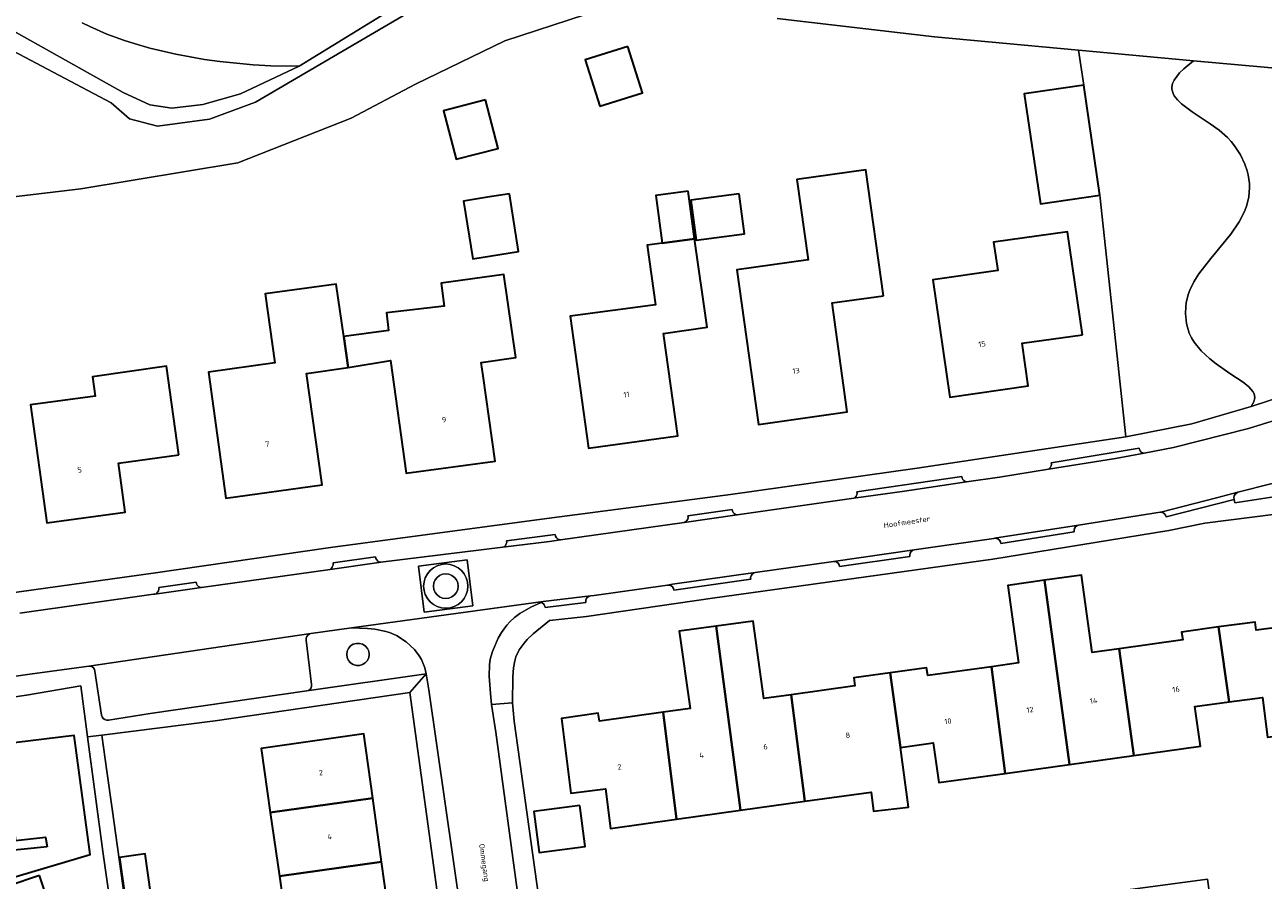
# Model space of a CAD drawing. Header units: metres. Extents: x 229229 to 231729, y 593167 to 595667.
# Tile 206 of 256: x 231073 to 231177, y 594065 to 594137. Entities that reach past the tile are written whole.
import ezdxf
from ezdxf.enums import TextEntityAlignment as Align

# ---------------------------------------------------------------- set-up
doc = ezdxf.new("R2010")
doc.units = ezdxf.units.M
for name, color, linetype, lineweight in [('B-WE-GR-BEPLANTING_CULTUUR_VASTE PLANTENVAK-GV', 90, 'Continuous', 18), ('B-WE-GR-GROENVOORZIENING-GV', 80, 'Continuous', 18), ('B-WE-OG-BEBOUWING-GV', 7, 'Continuous', 35), ('B-WE-OG-BEBOUWING-T18', 10, 'Continuous', 18), ('B-WE-OG-BEBOUWING_SCHUUR-GV', 7, 'Continuous', 35), ('B-WE-OG-TERREIN_ERF-GV', 7, 'Continuous', 18), ('B-WE-OG-TOPOGRAFIE-T18', 10, 'Continuous', 18), ('B-WE-OG-WATER-GV', 130, 'Continuous', 18), ('B-WE-OG-WATER_SLOOT-GV', 120, 'Continuous', 18), ('B-WE-VH-VERHARDING_GESLOTEN-GV', 252, 'Continuous', 18), ('B-WE-VH-VERHARDING_OPEN-GV', 252, 'Continuous', 18)]:
    doc.layers.add(name, color=color, linetype=linetype, lineweight=lineweight)
doc.styles.add('NLCS-ISO-M250-T18', font='NLCS-ISO.ttf', dxfattribs={"height": 0.45})

msp = doc.modelspace()

# ---------------------------------------------------------------- linework, layer by layer
at = {"layer": 'B-WE-GR-BEPLANTING_CULTUUR_VASTE PLANTENVAK-GV'}
msp.add_lwpolyline([(231078.034, 594136.796), (231078.661, 594136.486), (231080.09, 594135.873), (231081.562, 594135.337), (231082.369, 594135.076), (231083.671, 594134.7), (231085.827, 594134.186), (231088.23, 594133.752), (231089.524, 594133.574), (231092.299, 594133.308), (231093.78, 594133.227), (231096.12, 594133.18), (231117.75, 594146.47)], dxfattribs=at)
for points in [[(231174.56, 594120.21), (231175.031, 594121.126), (231175.202, 594121.589), (231175.37, 594122.297), (231175.425, 594123.032), (231175.408, 594123.414), (231175.302, 594124.116), (231175.213, 594124.474), (231175.034, 594125.013), (231174.666, 594125.806), (231174.18, 594126.558), (231173.893, 594126.908), (231173.579, 594127.238), (231172.884, 594127.844), (231172.134, 594128.392), (231170.627, 594129.392), (231169.753, 594130.046), (231169.405, 594130.38), (231169.14, 594130.723), (231169.045, 594130.898), (231168.94, 594131.26), (231168.936, 594131.446), (231168.994, 594131.735), (231169.134, 594132.032), (231169.586, 594132.621), (231169.944, 594132.979), (231170.57, 594133.506), (231170.758, 594133.646), (231161.157, 594134.531), (231161.6, 594131.617), (231162.945, 594122.442), (231165.109, 594102.273), (231170.609, 594103.359), (231175.569, 594104.81), (231175.788, 594105.183), (231175.85, 594105.417), (231175.857, 594105.567), (231175.796, 594105.854), (231175.692, 594106.059), (231175.359, 594106.452), (231174.897, 594106.827), (231173.77, 594107.571), (231172.633, 594108.363), (231172.105, 594108.784), (231171.394, 594109.452), (231170.814, 594110.167), (231170.584, 594110.544), (231170.399, 594110.934), (231170.159, 594111.741), (231170.076, 594112.563), (231170.101, 594113.106), (231170.149, 594113.461), (231170.315, 594114.146), (231170.446, 594114.511), (231170.779, 594115.203), (231171.192, 594115.86), (231172.196, 594117.146), (231173.851, 594119.174)], [(231181.675, 594099.175), (231181.618, 594099.312), (231181.521, 594099.425), (231181.394, 594099.502), (231181.249, 594099.536), (231181.101, 594099.524), (231177.298, 594098.384), (231174.458, 594097.654), (231174.325, 594097.588), (231174.218, 594097.484), (231174.15, 594097.352), (231174.125, 594097.205), (231174.147, 594097.058), (231174.196, 594096.785), (231181.776, 594097.953)], [(231100.103, 594084.129), (231100.141, 594083.866), (231100.252, 594083.624), (231100.426, 594083.423), (231100.649, 594083.279), (231100.905, 594083.205), (231101.17, 594083.205), (231101.426, 594083.279), (231101.649, 594083.423), (231101.823, 594083.624), (231101.934, 594083.866), (231101.972, 594084.129), (231101.934, 594084.392), (231101.824, 594084.634), (231101.65, 594084.836), (231101.426, 594084.979), (231101.171, 594085.054), (231100.904, 594085.054), (231100.649, 594084.979), (231100.425, 594084.836), (231100.251, 594084.634), (231100.141, 594084.392)]]:
    msp.add_lwpolyline(points, close=True, dxfattribs=at)
at = {"layer": 'B-WE-GR-GROENVOORZIENING-GV'}
for points in [[(231069.51, 594137.68), (231081.45, 594131), (231083.68, 594129.96), (231085.5, 594129.68), (231088.09, 594129.98), (231091.24, 594130.87), (231096.12, 594133.18), (231093.78, 594133.227), (231092.299, 594133.308), (231089.524, 594133.574), (231088.23, 594133.752), (231085.827, 594134.186), (231083.671, 594134.7), (231082.369, 594135.076), (231081.562, 594135.337), (231080.09, 594135.873), (231078.661, 594136.486), (231078.034, 594136.796)], [(231180.359, 594132.76), (231170.758, 594133.646), (231170.57, 594133.506), (231169.944, 594132.979), (231169.586, 594132.621), (231169.134, 594132.032), (231168.994, 594131.735), (231168.936, 594131.446), (231168.94, 594131.26), (231169.045, 594130.898), (231169.14, 594130.723), (231169.405, 594130.38), (231169.753, 594130.046), (231170.627, 594129.392), (231172.134, 594128.392), (231172.884, 594127.844), (231173.579, 594127.238), (231173.893, 594126.908), (231174.18, 594126.558), (231174.666, 594125.806), (231175.034, 594125.013), (231175.213, 594124.474), (231175.302, 594124.116), (231175.408, 594123.414), (231175.425, 594123.032), (231175.37, 594122.297), (231175.202, 594121.589), (231175.031, 594121.126), (231174.56, 594120.21), (231173.851, 594119.174), (231172.196, 594117.146), (231171.192, 594115.86), (231170.779, 594115.203), (231170.446, 594114.511), (231170.315, 594114.146), (231170.149, 594113.461), (231170.101, 594113.106), (231170.076, 594112.563), (231170.159, 594111.741), (231170.399, 594110.934), (231170.584, 594110.544), (231170.814, 594110.167), (231171.394, 594109.452), (231172.105, 594108.784), (231172.633, 594108.363), (231173.77, 594107.571), (231174.897, 594106.827), (231175.359, 594106.452), (231175.692, 594106.059), (231175.796, 594105.854), (231175.857, 594105.567), (231175.85, 594105.417), (231175.788, 594105.183), (231175.569, 594104.81), (231180.072, 594106.273)]]:
    msp.add_lwpolyline(points, dxfattribs=at)
at = {"layer": 'B-WE-OG-BEBOUWING-GV'}
for points in [[(231123.553, 594134.839), (231120.002, 594133.726), (231121.218, 594129.847), (231124.769, 594130.96)], [(231161.6, 594131.617), (231156.63, 594130.888), (231157.975, 594121.714), (231162.945, 594122.442)], [(231111.676, 594130.382), (231108.185, 594129.476), (231109.235, 594125.431), (231112.726, 594126.337)], [(231144.88, 594114.04), (231143.42, 594124.54), (231137.66, 594123.74), (231138.59, 594117.04), (231132.66, 594116.21), (231134.46, 594103.3), (231141.86, 594104.36), (231140.6, 594113.45)], [(231113.668, 594122.553), (231112.002, 594122.286), (231109.839, 594121.939), (231110.612, 594117.116), (231114.441, 594117.73)], [(231132.838, 594122.538), (231128.808, 594122.013), (231129.243, 594118.674), (231133.273, 594119.199)], [(231161.49, 594110.78), (231160.24, 594119.38), (231154.07, 594118.5), (231154.41, 594116.15), (231149, 594115.38), (231150.41, 594105.59), (231156.95, 594106.54), (231156.45, 594110.09)], [(231129.122, 594118.784), (231126.426, 594118.419), (231125.175, 594118.249), (231125.847, 594113.296), (231118.743, 594112.332), (231120.269, 594101.332), (231127.711, 594102.364), (231126.528, 594110.896), (231130.184, 594111.423)], [(231100.21, 594108.06), (231099.844, 594110.652), (231099.23, 594115.01), (231093.3, 594114.19), (231094.1, 594108.44), (231088.56, 594107.67), (231090.01, 594097.17), (231098.04, 594098.28), (231096.73, 594107.57)], [(231099.844, 594110.652), (231100.21, 594108.06), (231103.75, 594108.65), (231105.05, 594099.24), (231112.47, 594100.25), (231111.475, 594107.376), (231111.32, 594108.49), (231114.2, 594108.89), (231113.22, 594115.82), (231107.97, 594115.1), (231108.236, 594113.187), (231103.403, 594112.61), (231103.586, 594111.143)], [(231086.09, 594100.77), (231085.06, 594108.18), (231078.88, 594107.29), (231079.1, 594105.68), (231073.72, 594104.94), (231075.08, 594095.11), (231081.62, 594096), (231081.06, 594100.08)], [(231160.4, 594074.95), (231158.322, 594090.31), (231155.25, 594089.88), (231156.15, 594083.42), (231153.9, 594083.1), (231155.04, 594074.21)], [(231158.322, 594090.31), (231160.4, 594074.95), (231165.78, 594075.7), (231164.54, 594084.6), (231162.28, 594084.29), (231161.39, 594090.75)], [(231126.5, 594079.31), (231127.61, 594070.38), (231132.95, 594071.13), (231130.92, 594086.49), (231127.84, 594086.07), (231128.75, 594079.63)], [(231137.18, 594080.77), (231134.9, 594080.45), (231134, 594086.91), (231130.92, 594086.49), (231132.95, 594071.13), (231138.33, 594071.88)], [(231172.84, 594086.42), (231169.76, 594085.99), (231169.85, 594085.34), (231164.54, 594084.6), (231165.78, 594075.7), (231171.33, 594076.47), (231170.86, 594079.78), (231173.73, 594080.18)], [(231173.73, 594080.18), (231176.51, 594080.54), (231176.93, 594077.22), (231182.42, 594077.93), (231181.19, 594086.83), (231175.97, 594086.16), (231175.89, 594086.81), (231172.84, 594086.42)], [(231145.44, 594082.59), (231146.301, 594076.373), (231149.04, 594076.75), (231149.5, 594073.44), (231155.04, 594074.21), (231153.9, 594083.1), (231148.57, 594082.36), (231148.48, 594083.02)], [(231146.301, 594076.373), (231145.44, 594082.59), (231142.4, 594082.17), (231142.49, 594081.51), (231137.18, 594080.77), (231138.33, 594071.88), (231143.85, 594072.65), (231144.06, 594071.065), (231146.959, 594071.398)], [(231126.5, 594079.31), (231121.18, 594078.56), (231121.09, 594079.22), (231118.01, 594078.78), (231118.8, 594072.56), (231121.68, 594072.92), (231122.1, 594069.61), (231127.61, 594070.38)], [(231075.097, 594068.071), (231071.542, 594067.71), (231071.779, 594065.38), (231078.691, 594067.45), (231077.352, 594077.38), (231071.433, 594076.651), (231072.47, 594068.599), (231074.974, 594068.894)], [(231093.72, 594070.958), (231102.274, 594072.146), (231101.53, 594077.5), (231092.96, 594076.28)], [(231094.48, 594065.635), (231103.013, 594066.82), (231102.274, 594072.146), (231093.72, 594070.958)], [(231119.547, 594071.529), (231115.713, 594071.041), (231116.147, 594067.625), (231119.981, 594068.113)], [(231081.601, 594063.832), (231083.742, 594064.125), (231083.281, 594067.498), (231081.14, 594067.205)], [(231103.013, 594066.82), (231094.48, 594065.635), (231095.24, 594060.313), (231103.753, 594061.495)]]:
    msp.add_lwpolyline(points, close=True, dxfattribs=at)
at = {"layer": 'B-WE-OG-BEBOUWING_SCHUUR-GV'}
for points in [[(231128.581, 594122.775), (231125.885, 594122.41), (231126.426, 594118.419), (231129.122, 594118.784)], [(231074.456, 594065.688), (231071.823, 594064.798), (231072.714, 594062.162), (231075.347, 594063.052)]]:
    msp.add_lwpolyline(points, close=True, dxfattribs=at)
at = {"layer": 'B-WE-OG-TERREIN_ERF-GV'}
for points in [[(231119.94, 594137.46), (231113.29, 594135.31), (231105.85, 594131.69), (231100.47, 594128.85), (231091.02, 594125.12), (231077.92, 594122.97), (231063.88, 594121.3)], [(231068.151, 594088.704), (231083.935, 594090.908), (231098.747, 594093.04), (231117.199, 594095.533), (231132.109, 594097.473), (231147.68, 594099.669), (231165.109, 594102.273), (231162.945, 594122.442), (231157.975, 594121.714), (231156.63, 594130.888), (231161.6, 594131.617), (231161.157, 594134.531), (231149.14, 594135.64), (231136.01, 594137.16)], [(231181.578, 594096.337), (231171.706, 594095.087), (231168.699, 594094.457), (231154.005, 594092.089), (231130.605, 594088.813), (231120.11, 594087.298), (231117.007, 594086.957), (231115.65, 594085.852), (231115.154, 594085.37), (231114.892, 594085.072), (231114.493, 594084.506), (231114.214, 594083.925), (231114.114, 594083.595), (231114.009, 594083.003), (231113.953, 594082.25), (231113.93, 594080.105), (231114.067, 594078.574), (231116.872, 594058.424)], [(231176.93, 594077.22), (231176.51, 594080.54), (231173.73, 594080.18), (231170.86, 594079.78), (231171.33, 594076.47), (231165.78, 594075.7), (231160.4, 594074.95), (231155.04, 594074.21), (231149.5, 594073.44), (231149.04, 594076.75), (231146.301, 594076.373), (231146.959, 594071.398), (231144.06, 594071.065), (231143.85, 594072.65), (231138.33, 594071.88), (231132.95, 594071.13), (231127.61, 594070.38), (231122.1, 594069.61), (231121.68, 594072.92), (231118.8, 594072.56), (231118.01, 594078.78), (231121.09, 594079.22), (231121.18, 594078.56), (231126.5, 594079.31), (231128.75, 594079.63), (231127.84, 594086.07), (231130.92, 594086.49), (231134, 594086.91), (231134.9, 594080.45), (231137.18, 594080.77), (231142.49, 594081.51), (231142.4, 594082.17), (231145.44, 594082.59), (231148.48, 594083.02), (231148.57, 594082.36), (231153.9, 594083.1), (231156.15, 594083.42), (231155.25, 594089.88), (231158.322, 594090.31), (231161.39, 594090.75), (231162.28, 594084.29), (231164.54, 594084.6), (231169.85, 594085.34), (231169.76, 594085.99), (231172.84, 594086.42), (231175.89, 594086.81), (231175.97, 594086.16), (231181.19, 594086.83)], [(231081.563, 594055.055), (231079.757, 594067.693), (231078.473, 594077.25), (231077.9, 594081.513), (231073.367, 594080.726), (231058.484, 594078.571)], [(231108.189, 594060.268), (231105.356, 594080.96), (231089.135, 594078.602), (231079.653, 594077.4), (231080.076, 594074.391), (231080.516, 594071.264), (231082.623, 594056.272)], [(231162.155, 594064.075), (231171.925, 594065.383), (231172.087, 594064.201)]]:
    msp.add_lwpolyline(points, dxfattribs=at)
for points in [[(231124.769, 594130.96), (231121.218, 594129.847), (231120.002, 594133.726), (231123.553, 594134.839)], [(231112.726, 594126.337), (231109.235, 594125.431), (231108.185, 594129.476), (231111.676, 594130.382)], [(231143.42, 594124.54), (231144.88, 594114.04), (231140.6, 594113.45), (231141.86, 594104.36), (231134.46, 594103.3), (231132.66, 594116.21), (231138.59, 594117.04), (231137.66, 594123.74)], [(231114.441, 594117.73), (231110.612, 594117.116), (231109.839, 594121.939), (231112.002, 594122.286), (231113.668, 594122.553)], [(231133.273, 594119.199), (231129.243, 594118.674), (231128.808, 594122.013), (231132.838, 594122.538)], [(231154.41, 594116.15), (231154.07, 594118.5), (231160.24, 594119.38), (231161.49, 594110.78), (231156.45, 594110.09), (231156.95, 594106.54), (231150.41, 594105.59), (231149, 594115.38)], [(231126.426, 594118.419), (231129.122, 594118.784), (231130.184, 594111.423), (231126.528, 594110.896), (231127.711, 594102.364), (231120.269, 594101.332), (231118.743, 594112.332), (231125.847, 594113.296), (231125.175, 594118.249)], [(231114.2, 594108.89), (231111.32, 594108.49), (231111.475, 594107.376), (231112.47, 594100.25), (231105.05, 594099.24), (231103.75, 594108.65), (231100.21, 594108.06), (231096.73, 594107.57), (231098.04, 594098.28), (231090.01, 594097.17), (231088.56, 594107.67), (231094.1, 594108.44), (231093.3, 594114.19), (231099.23, 594115.01), (231099.844, 594110.652), (231103.586, 594111.143), (231103.403, 594112.61), (231108.236, 594113.187), (231107.97, 594115.1), (231113.22, 594115.82)], [(231086.09, 594100.77), (231081.06, 594100.08), (231081.62, 594096), (231075.08, 594095.11), (231073.72, 594104.94), (231079.1, 594105.68), (231078.88, 594107.29), (231085.06, 594108.18)], [(231071.779, 594065.38), (231071.542, 594067.71), (231075.097, 594068.071), (231074.974, 594068.894), (231072.47, 594068.599), (231071.433, 594076.651), (231077.352, 594077.38), (231078.691, 594067.45)], [(231094.03, 594054.71), (231096, 594054.99), (231095.24, 594060.313), (231094.48, 594065.635), (231093.72, 594070.958), (231092.96, 594076.28), (231101.53, 594077.5), (231102.274, 594072.146), (231103.013, 594066.82), (231103.753, 594061.495), (231104.54, 594055.83), (231102.56, 594055.55), (231103.275, 594050.471), (231104.04, 594045.039), (231104.805, 594039.606), (231105.57, 594034.17), (231096.95, 594032.96), (231096.22, 594038.398), (231095.49, 594043.835), (231094.76, 594049.273)], [(231119.981, 594068.113), (231116.147, 594067.625), (231115.713, 594071.041), (231119.547, 594071.529)], [(231082.062, 594060.459), (231081.601, 594063.832), (231081.14, 594067.205), (231083.281, 594067.498), (231083.742, 594064.125), (231084.203, 594060.752)]]:
    msp.add_lwpolyline(points, close=True, dxfattribs=at)
at = {"layer": 'B-WE-OG-WATER-GV'}
for points in [[(231110.857, 594140.963), (231092.473, 594130.195), (231088.645, 594128.772), (231084.307, 594128.189), (231081.974, 594128.809), (231080.442, 594130.122), (231068.383, 594136.508)], [(231136.01, 594137.16), (231149.14, 594135.64), (231161.157, 594134.531), (231170.758, 594133.646), (231180.359, 594132.76), (231180.386, 594132.757), (231183.084, 594132.466), (231189.794, 594131.554), (231193.117, 594131.524), (231194.747, 594131.872), (231196.925, 594135.014), (231198.43, 594140.585)], [(231063.88, 594121.3), (231077.92, 594122.97), (231091.02, 594125.12), (231100.47, 594128.85), (231105.85, 594131.69), (231113.29, 594135.31), (231119.94, 594137.46)]]:
    msp.add_lwpolyline(points, dxfattribs=at)
at = {"layer": 'B-WE-OG-WATER_SLOOT-GV'}
for points in [[(231117.75, 594146.47), (231096.12, 594133.18), (231091.24, 594130.87), (231088.09, 594129.98), (231085.5, 594129.68), (231083.68, 594129.96), (231081.45, 594131), (231069.51, 594137.68)], [(231068.383, 594136.508), (231080.442, 594130.122), (231081.974, 594128.809), (231084.307, 594128.189), (231088.645, 594128.772), (231092.473, 594130.195), (231110.857, 594140.963)]]:
    msp.add_lwpolyline(points, dxfattribs=at)
at = {"layer": 'B-WE-VH-VERHARDING_GESLOTEN-GV'}
for points in [[(231183.609, 594105.528), (231175.349, 594102.982), (231169.073, 594101.378), (231166.639, 594100.918), (231164.244, 594100.466), (231158.641, 594099.575), (231154.563, 594098.926), (231151.822, 594098.52), (231146.64, 594097.753), (231142.399, 594097.151), (231132.665, 594095.768), (231128.263, 594095.142), (231117.948, 594093.677), (231117.011, 594093.544), (231113.136, 594093.069), (231102.952, 594091.821), (231102.779, 594091.8), (231098.707, 594091.225), (231087.988, 594089.711), (231084.088, 594089.16), (231083.977, 594089.144), (231072.816, 594087.578)], [(231062.22, 594080.879), (231073.668, 594082.493), (231078.58, 594083.163), (231097.096, 594085.873), (231100.494, 594086.341), (231116.49, 594088.542), (231120.432, 594089.02), (231120.731, 594089.056), (231126.875, 594089.92), (231127.28, 594089.977), (231134.178, 594090.961), (231140.704, 594091.893), (231147.454, 594092.856), (231154.077, 594093.801), (231154.155, 594093.813), (231161.16, 594094.918), (231167.959, 594095.99), (231168.019, 594095.999), (231172.659, 594097.192), (231174.458, 594097.654), (231177.298, 594098.384)]]:
    msp.add_lwpolyline(points, dxfattribs=at)
msp.add_lwpolyline([(231106.086, 594091.505), (231110.148, 594092.016), (231110.631, 594088.174), (231106.55, 594087.661)], close=True, dxfattribs=at)
at = {"layer": 'B-WE-VH-VERHARDING_OPEN-GV'}
for points in [[(231278.994, 594121.603), (231218.333, 594112.714), (231202.549, 594110.417), (231197.224, 594109.653), (231187.333, 594108.235), (231185.404, 594107.785), (231183.406, 594107.346), (231180.072, 594106.273), (231175.569, 594104.81), (231170.609, 594103.359), (231165.109, 594102.273), (231147.68, 594099.669), (231132.109, 594097.473), (231117.199, 594095.533), (231098.747, 594093.04), (231083.935, 594090.908), (231068.151, 594088.704)], [(231072.816, 594087.578), (231083.977, 594089.144), (231084.088, 594089.16), (231084.216, 594089.22), (231084.32, 594089.314), (231084.393, 594089.435), (231084.427, 594089.571), (231084.42, 594089.712), (231087.532, 594090.151), (231087.562, 594090.016), (231087.629, 594089.895), (231087.729, 594089.799), (231087.852, 594089.736), (231087.988, 594089.711), (231098.707, 594091.225), (231098.813, 594091.297), (231098.895, 594091.395), (231098.948, 594091.512), (231098.968, 594091.638), (231098.953, 594091.765), (231102.502, 594092.261), (231102.532, 594092.127), (231102.598, 594092.008), (231102.696, 594091.912), (231102.818, 594091.848), (231102.952, 594091.821), (231113.136, 594093.069), (231113.254, 594093.134), (231113.349, 594093.228), (231113.414, 594093.345), (231113.444, 594093.476), (231113.436, 594093.61), (231117.501, 594094.119), (231117.53, 594093.985), (231117.596, 594093.865), (231117.693, 594093.769), (231117.814, 594093.705), (231117.948, 594093.677), (231128.263, 594095.142), (231128.385, 594095.205), (231128.483, 594095.301), (231128.55, 594095.42), (231128.581, 594095.554), (231128.572, 594095.691), (231132.253, 594096.214), (231132.278, 594096.085), (231132.337, 594095.968), (231132.426, 594095.871), (231132.538, 594095.803), (231132.665, 594095.768), (231142.399, 594097.151), (231142.508, 594097.222), (231142.594, 594097.319), (231142.651, 594097.436), (231142.676, 594097.563), (231142.665, 594097.693), (231151.427, 594098.967), (231151.449, 594098.84), (231151.505, 594098.724), (231151.59, 594098.627), (231151.699, 594098.557), (231151.822, 594098.52), (231154.563, 594098.926), (231158.641, 594099.575), (231158.741, 594099.652), (231158.819, 594099.751), (231158.869, 594099.867), (231158.888, 594099.992), (231158.875, 594100.118), (231166.202, 594101.345), (231166.234, 594101.217), (231166.3, 594101.103), (231166.394, 594101.01), (231166.51, 594100.947), (231166.639, 594100.918), (231169.073, 594101.378), (231175.349, 594102.982), (231183.609, 594105.528)], [(231181.776, 594097.953), (231174.196, 594096.785), (231174.147, 594097.058), (231168.472, 594095.612), (231168.425, 594095.743), (231168.342, 594095.855), (231168.229, 594095.937), (231168.098, 594095.984), (231167.959, 594095.99), (231161.16, 594094.918), (231161.021, 594094.865), (231160.905, 594094.771), (231160.824, 594094.646), (231160.785, 594094.503), (231160.793, 594094.354), (231154.677, 594093.389), (231154.639, 594093.533), (231154.558, 594093.658), (231154.442, 594093.752), (231154.304, 594093.805), (231154.155, 594093.813), (231154.077, 594093.801), (231147.454, 594092.856), (231147.314, 594092.805), (231147.197, 594092.713), (231147.114, 594092.589), (231147.073, 594092.446), (231147.079, 594092.297), (231141.22, 594091.461), (231141.184, 594091.605), (231141.105, 594091.731), (231140.99, 594091.827), (231140.852, 594091.883), (231140.704, 594091.893), (231134.178, 594090.961), (231134.038, 594090.91), (231133.921, 594090.818), (231133.838, 594090.695), (231133.797, 594090.552), (231133.803, 594090.403), (231127.39, 594089.489), (231127.354, 594089.633), (231127.275, 594089.759), (231127.161, 594089.854), (231127.023, 594089.91), (231126.875, 594089.92), (231120.731, 594089.056), (231120.432, 594089.02), (231120.291, 594088.972), (231120.172, 594088.882), (231120.086, 594088.76), (231120.043, 594088.618), (231120.045, 594088.469), (231116.656, 594088.052), (231116.63, 594088.161), (231116.581, 594088.261), (231116.511, 594088.348), (231116.424, 594088.417), (231116.323, 594088.465), (231115.466, 594088.068), (231114.535, 594087.544), (231114.108, 594087.224), (231113.709, 594086.848), (231113.461, 594086.57), (231113.017, 594085.967), (231112.736, 594085.485), (231112.259, 594084.373), (231112.078, 594083.724), (231112.017, 594083.269), (231111.992, 594082.305), (231112.083, 594080.879), (231112.183, 594079.949), (231113.93, 594080.105), (231113.953, 594082.25), (231114.009, 594083.003), (231114.114, 594083.595), (231114.214, 594083.925), (231114.493, 594084.506), (231114.892, 594085.072), (231115.154, 594085.37), (231115.65, 594085.852), (231117.007, 594086.957), (231120.11, 594087.298), (231130.605, 594088.813), (231154.005, 594092.089), (231168.699, 594094.457), (231171.706, 594095.087), (231181.578, 594096.337)], [(231114.317, 594064.503), (231112.527, 594077.643), (231112.183, 594079.949), (231112.083, 594080.879), (231111.992, 594082.305), (231112.017, 594083.269), (231112.078, 594083.724), (231112.259, 594084.373), (231112.736, 594085.485), (231113.017, 594085.967), (231113.461, 594086.57), (231113.709, 594086.848), (231114.108, 594087.224), (231114.535, 594087.544), (231115.466, 594088.068), (231116.323, 594088.465), (231116.49, 594088.542), (231100.494, 594086.341), (231101.837, 594086.299), (231102.456, 594086.237), (231103.259, 594086.078), (231103.663, 594085.965), (231104.254, 594085.723), (231105.045, 594085.193), (231105.747, 594084.544), (231106.153, 594084.014), (231106.326, 594083.715), (231106.605, 594083.002), (231106.723, 594082.52), (231106.725, 594082.512), (231106.959, 594081.189), (231110.332, 594057.587)], [(231058.484, 594078.571), (231073.367, 594080.726), (231077.9, 594081.513), (231078.473, 594077.25), (231079.653, 594077.4), (231089.135, 594078.602), (231105.356, 594080.96), (231106.723, 594082.52), (231096.782, 594081.084), (231083.685, 594079.193), (231080.209, 594078.658), (231080.052, 594078.659), (231079.903, 594078.708), (231079.777, 594078.801), (231079.685, 594078.928), (231079.638, 594079.078), (231079.093, 594082.734), (231079.057, 594082.877), (231078.978, 594083.002), (231078.864, 594083.097), (231078.727, 594083.152), (231078.58, 594083.163), (231073.668, 594082.493), (231062.22, 594080.879)]]:
    msp.add_lwpolyline(points, dxfattribs=at)
for points in [[(231164.244, 594100.466), (231166.639, 594100.918), (231166.51, 594100.947), (231166.394, 594101.01), (231166.3, 594101.103), (231166.234, 594101.217), (231166.202, 594101.345), (231158.875, 594100.118), (231158.888, 594099.992), (231158.869, 594099.867), (231158.819, 594099.751), (231158.741, 594099.652), (231158.641, 594099.575)], [(231151.822, 594098.52), (231151.699, 594098.557), (231151.59, 594098.627), (231151.505, 594098.724), (231151.449, 594098.84), (231151.427, 594098.967), (231142.665, 594097.693), (231142.676, 594097.563), (231142.651, 594097.436), (231142.594, 594097.319), (231142.508, 594097.222), (231142.399, 594097.151), (231146.64, 594097.753)], [(231174.147, 594097.058), (231174.125, 594097.205), (231174.15, 594097.352), (231174.218, 594097.484), (231174.325, 594097.588), (231174.458, 594097.654), (231172.659, 594097.192), (231168.019, 594095.999), (231167.959, 594095.99), (231168.098, 594095.984), (231168.229, 594095.937), (231168.342, 594095.855), (231168.425, 594095.743), (231168.472, 594095.612)], [(231132.665, 594095.768), (231132.538, 594095.803), (231132.426, 594095.871), (231132.337, 594095.968), (231132.278, 594096.085), (231132.253, 594096.214), (231128.572, 594095.691), (231128.581, 594095.554), (231128.55, 594095.42), (231128.483, 594095.301), (231128.385, 594095.205), (231128.263, 594095.142)], [(231160.793, 594094.354), (231160.785, 594094.503), (231160.824, 594094.646), (231160.905, 594094.771), (231161.021, 594094.865), (231161.16, 594094.918), (231154.155, 594093.813), (231154.304, 594093.805), (231154.442, 594093.752), (231154.558, 594093.658), (231154.639, 594093.533), (231154.677, 594093.389)], [(231117.948, 594093.677), (231117.814, 594093.705), (231117.693, 594093.769), (231117.596, 594093.865), (231117.53, 594093.985), (231117.501, 594094.119), (231113.436, 594093.61), (231113.444, 594093.476), (231113.414, 594093.345), (231113.349, 594093.228), (231113.254, 594093.134), (231113.136, 594093.069), (231117.011, 594093.544)], [(231102.779, 594091.8), (231102.952, 594091.821), (231102.818, 594091.848), (231102.696, 594091.912), (231102.598, 594092.008), (231102.532, 594092.127), (231102.502, 594092.261), (231098.953, 594091.765), (231098.968, 594091.638), (231098.948, 594091.512), (231098.895, 594091.395), (231098.813, 594091.297), (231098.707, 594091.225)], [(231147.079, 594092.297), (231147.073, 594092.446), (231147.114, 594092.589), (231147.197, 594092.713), (231147.314, 594092.805), (231147.454, 594092.856), (231140.704, 594091.893), (231140.852, 594091.883), (231140.99, 594091.827), (231141.105, 594091.731), (231141.184, 594091.605), (231141.22, 594091.461)], [(231110.148, 594092.016), (231106.086, 594091.505), (231106.55, 594087.661), (231110.631, 594088.174)], [(231106.515, 594089.825), (231106.55, 594089.464), (231106.655, 594089.118), (231106.826, 594088.798), (231107.056, 594088.518), (231107.336, 594088.288), (231107.655, 594088.118), (231108.002, 594088.013), (231108.363, 594087.977), (231108.723, 594088.013), (231109.07, 594088.118), (231109.389, 594088.288), (231109.669, 594088.518), (231109.899, 594088.798), (231110.07, 594089.118), (231110.175, 594089.464), (231110.21, 594089.825), (231110.175, 594090.186), (231110.07, 594090.532), (231109.899, 594090.852), (231109.669, 594091.132), (231109.389, 594091.362), (231109.07, 594091.532), (231108.723, 594091.637), (231108.363, 594091.673), (231108.002, 594091.637), (231107.655, 594091.532), (231107.336, 594091.362), (231107.056, 594091.132), (231106.826, 594090.852), (231106.655, 594090.532), (231106.55, 594090.186)], [(231110.21, 594089.825), (231110.175, 594089.464), (231110.07, 594089.118), (231109.899, 594088.798), (231109.669, 594088.518), (231109.389, 594088.288), (231109.07, 594088.118), (231108.723, 594088.013), (231108.363, 594087.977), (231108.002, 594088.013), (231107.655, 594088.118), (231107.336, 594088.288), (231107.056, 594088.518), (231106.826, 594088.798), (231106.655, 594089.118), (231106.55, 594089.464), (231106.515, 594089.825), (231106.55, 594090.186), (231106.655, 594090.532), (231106.826, 594090.852), (231107.056, 594091.132), (231107.336, 594091.362), (231107.655, 594091.532), (231108.002, 594091.637), (231108.363, 594091.673), (231108.723, 594091.637), (231109.07, 594091.532), (231109.389, 594091.362), (231109.669, 594091.132), (231109.899, 594090.852), (231110.07, 594090.532), (231110.175, 594090.186)], [(231087.988, 594089.711), (231087.852, 594089.736), (231087.729, 594089.799), (231087.629, 594089.895), (231087.562, 594090.016), (231087.532, 594090.151), (231084.42, 594089.712), (231084.427, 594089.571), (231084.393, 594089.435), (231084.32, 594089.314), (231084.216, 594089.22), (231084.088, 594089.16)], [(231107.329, 594089.825), (231107.364, 594090.093), (231107.468, 594090.342), (231107.632, 594090.556), (231107.846, 594090.72), (231108.095, 594090.824), (231108.363, 594090.859), (231108.631, 594090.824), (231108.88, 594090.72), (231109.094, 594090.556), (231109.258, 594090.342), (231109.362, 594090.093), (231109.397, 594089.825), (231109.362, 594089.557), (231109.258, 594089.308), (231109.094, 594089.094), (231108.88, 594088.93), (231108.631, 594088.826), (231108.363, 594088.791), (231108.095, 594088.826), (231107.846, 594088.93), (231107.632, 594089.094), (231107.468, 594089.308), (231107.364, 594089.557)], [(231107.329, 594089.825), (231107.364, 594089.557), (231107.468, 594089.308), (231107.632, 594089.094), (231107.846, 594088.93), (231108.095, 594088.826), (231108.363, 594088.791), (231108.631, 594088.826), (231108.88, 594088.93), (231109.094, 594089.094), (231109.258, 594089.308), (231109.362, 594089.557), (231109.397, 594089.825), (231109.362, 594090.093), (231109.258, 594090.342), (231109.094, 594090.556), (231108.88, 594090.72), (231108.631, 594090.824), (231108.363, 594090.859), (231108.095, 594090.824), (231107.846, 594090.72), (231107.632, 594090.556), (231107.468, 594090.342), (231107.364, 594090.093)], [(231133.803, 594090.403), (231133.797, 594090.552), (231133.838, 594090.695), (231133.921, 594090.818), (231134.038, 594090.91), (231134.178, 594090.961), (231127.28, 594089.977), (231126.875, 594089.92), (231127.023, 594089.91), (231127.161, 594089.854), (231127.275, 594089.759), (231127.354, 594089.633), (231127.39, 594089.489)], [(231120.432, 594089.02), (231116.49, 594088.542), (231116.323, 594088.465), (231116.424, 594088.417), (231116.511, 594088.348), (231116.581, 594088.261), (231116.63, 594088.161), (231116.656, 594088.052), (231120.045, 594088.469), (231120.043, 594088.618), (231120.086, 594088.76), (231120.172, 594088.882), (231120.291, 594088.972)], [(231105.045, 594085.193), (231104.254, 594085.723), (231103.663, 594085.965), (231103.259, 594086.078), (231102.456, 594086.237), (231101.837, 594086.299), (231100.494, 594086.341), (231097.096, 594085.873), (231096.958, 594085.824), (231096.841, 594085.734), (231096.757, 594085.613), (231096.715, 594085.473), (231096.717, 594085.326), (231097.158, 594081.631), (231097.16, 594081.485), (231097.118, 594081.345), (231097.035, 594081.224), (231096.919, 594081.134), (231096.782, 594081.084), (231106.723, 594082.52), (231106.605, 594083.002), (231106.326, 594083.715), (231106.153, 594084.014), (231105.747, 594084.544)], [(231096.717, 594085.326), (231096.715, 594085.473), (231096.757, 594085.613), (231096.841, 594085.734), (231096.958, 594085.824), (231097.096, 594085.873), (231078.58, 594083.163), (231078.727, 594083.152), (231078.864, 594083.097), (231078.978, 594083.002), (231079.057, 594082.877), (231079.093, 594082.734), (231079.638, 594079.078), (231079.685, 594078.928), (231079.777, 594078.801), (231079.903, 594078.708), (231080.052, 594078.659), (231080.209, 594078.658), (231083.685, 594079.193), (231096.782, 594081.084), (231096.919, 594081.134), (231097.035, 594081.224), (231097.118, 594081.345), (231097.16, 594081.485), (231097.158, 594081.631)], [(231101.972, 594084.129), (231101.934, 594083.866), (231101.823, 594083.624), (231101.649, 594083.423), (231101.426, 594083.279), (231101.17, 594083.205), (231100.905, 594083.205), (231100.649, 594083.279), (231100.426, 594083.423), (231100.252, 594083.624), (231100.141, 594083.866), (231100.103, 594084.129), (231100.141, 594084.392), (231100.251, 594084.634), (231100.425, 594084.836), (231100.649, 594084.979), (231100.904, 594085.054), (231101.171, 594085.054), (231101.426, 594084.979), (231101.65, 594084.836), (231101.824, 594084.634), (231101.934, 594084.392)], [(231108.634, 594057.146), (231109.782, 594057.313), (231110.37, 594057.399), (231110.332, 594057.587), (231106.959, 594081.189), (231106.725, 594082.512), (231106.723, 594082.52), (231105.356, 594080.96), (231108.189, 594060.268)], [(231115.787, 594058.273), (231116.872, 594058.424), (231114.067, 594078.574), (231113.93, 594080.105), (231112.183, 594079.949), (231112.527, 594077.643), (231114.317, 594064.503), (231115.245, 594058.206), (231115.482, 594058.23)], [(231082.712, 594055.224), (231082.623, 594056.272), (231080.516, 594071.264), (231080.076, 594074.391), (231079.653, 594077.4), (231078.473, 594077.25), (231079.757, 594067.693), (231081.563, 594055.055)], [(231153.477, 594062.898), (231153.678, 594061.613), (231172.087, 594064.201), (231171.925, 594065.383), (231162.155, 594064.075)]]:
    msp.add_lwpolyline(points, close=True, dxfattribs=at)

# ---------------------------------------------------------------- texts
at = {"layer": 'B-WE-OG-BEBOUWING-T18', "style": 'NLCS-ISO-M250-T18'}
for s, rotation, p in [('15', 8, (231153.105, 594110.023)), ('13', 8, (231137.593, 594107.79)), ('11', 8, (231123.441, 594105.81)), ('9', 8, (231108.221, 594103.708)), ('7', 8, (231093.477, 594101.687)), ('5', 7.8, (231077.811, 594099.518)), ('16', 7.9, (231169.288, 594081.223)), ('12', 8.1, (231157.111, 594079.516)), ('14', 7.8, (231162.41, 594080.27)), ('10', 7.9, (231150.265, 594078.557)), ('8', 7.9, (231141.908, 594077.39)), ('6', 7.9, (231135.034, 594076.43)), ('4', 8.1, (231129.698, 594075.725)), ('2', 7.9, (231097.94, 594074.272)), ('2', 8, (231122.855, 594074.757)), ('4', 7.9, (231098.681, 594068.933))]:
    msp.add_text(s, height=0.45, rotation=rotation, dxfattribs=at).set_placement(p, align=Align.MIDDLE)
at = {"layer": 'B-WE-OG-TOPOGRAFIE-T18', "style": 'NLCS-ISO-M250-T18'}
for s, rotation, p in [('Hoofmeester', 8.5, (231146.834, 594095.177)), ('Ommegang', 278, (231111.517, 594066.754))]:
    msp.add_text(s, height=0.45, rotation=rotation, dxfattribs=at).set_placement(p, align=Align.MIDDLE)

doc.saveas('drawing.dxf')
